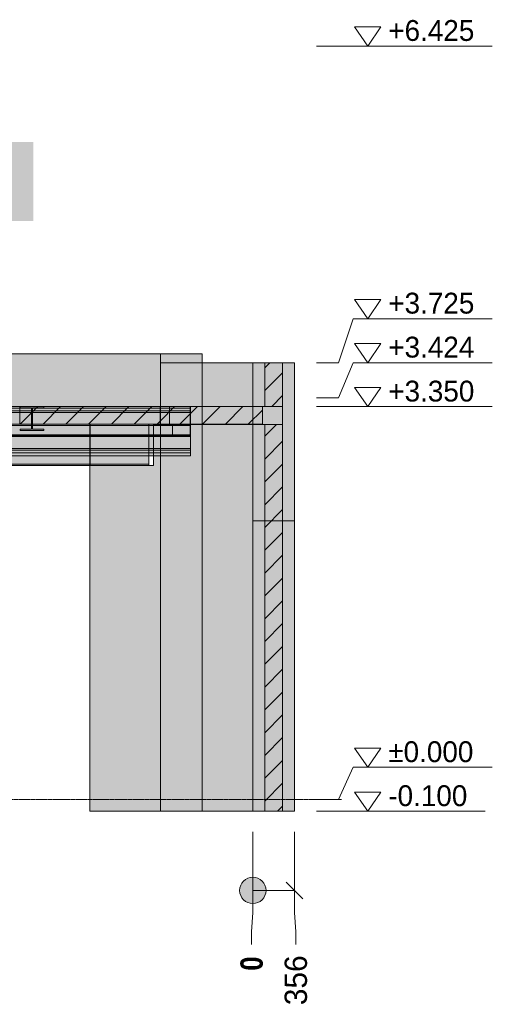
# Model space of a CAD drawing. Header units: millimetres. Extents: x 8750 to 43375, y -8109 to 26244.
# Tile 6 of 8: x 30822 to 34853, y -1746 to 6650. Entities that reach past the tile are written whole.
import ezdxf

# ---------------------------------------------------------------- set-up
doc = ezdxf.new("R2010")
doc.units = ezdxf.units.MM
doc.linetypes.add('DASHED', pattern=[1.524, 1.27, -0.254])
for name, color, linetype in [('FILL-C_BDBDBF', 7, 'Continuous'), ('FILL-EPS', 7, 'Continuous'), ('FILL-LIGHT', 7, 'Continuous'), ('FILL-WHITE', 7, 'Continuous'), ('LINE-CORE', 7, 'Continuous'), ('LINE-INK', 7, 'Continuous'), ('LINE-STEEL-DASH', 7, 'DASHED'), ('LINE-STEEL_GREY', 7, 'Continuous'), ('TEXT-INK', 7, 'Continuous')]:
    doc.layers.add(name, color=color, linetype=linetype)
doc.styles.add('OpenSansCondensed-Bold', font='OpenSansCondensed-Bold.ttf')

msp = doc.modelspace()

# ---------------------------------------------------------------- hatches: boundary and pattern name
at = {"layer": 'FILL-C_BDBDBF', "true_color": 0xbdbdbf}
h = msp.add_hatch(color=9, dxfattribs=at)
h.dxf.hatch_style = 1
h.paths.add_polyline_path([(33063.9, 3309.9), (33063.9, 3351.3), (32995, 3351.3), (32911.5, 3351.3), (32911.5, 3725), (33063.9, 3725), (33063.9, -100), (32947.3, -100), (32911.5, -100), (32911.5, 3198.7), (33063.9, 3198.7)])
at = {"layer": 'FILL-EPS', "true_color": 0xccffff}
h = msp.add_hatch(color=7, dxfattribs=at)
h.dxf.hatch_style = 1
h.paths.add_polyline_path([(32809.9, 3623.6), (32809.9, 3725), (32906.4, 3725), (32911.5, 3725), (32911.5, 3351.3), (32809.9, 3351.3)])
h = msp.add_hatch(color=7, dxfattribs=at)
h.dxf.hatch_style = 1
h.paths.add_polyline_path([(33165.5, 2942.5), (33165.5, 2792.9), (33165.5, 2375.5), (33165.5, 1419.2), (33165.5, -100), (33063.9, -100), (33063.9, 3725), (33165.5, 3725)])
h = msp.add_hatch(color=7, dxfattribs=at)
h.dxf.hatch_style = 1
h.paths.add_polyline_path([(32911.5, -100), (32809.9, -100), (32809.9, 1470.3), (32809.9, 2767.4), (32809.9, 2865.4), (32809.9, 3198.7), (32849.3, 3198.7), (32878.8, 3198.7), (32911.5, 3198.7)])
at = {"layer": 'FILL-LIGHT', "true_color": 0xcccccf}
h = msp.add_hatch(color=254, dxfattribs=at)
h.dxf.hatch_style = 1
h.paths.add_polyline_path([(32020, 3350), (32020, 3282.1), (32020, 3200), (31364.9, 3200), (30823, 3200), (30823, 3267.9), (30823, 3350), (31478.1, 3350)])
h = msp.add_hatch(color=254, dxfattribs=at)
h.dxf.hatch_style = 1
h.paths.add_polyline_path([(32891.4, 3350), (32891.4, 3284.1), (32891.4, 3200), (32404.5, 3200), (32023, 3200), (32023, 3265.9), (32023, 3350), (32509.9, 3350)])
at = {"layer": 'FILL-WHITE', "true_color": 0xffffff}
h = msp.add_hatch(color=7, dxfattribs=at)
h.dxf.hatch_style = 1
h.paths.add_polyline_path([(27690, 4932.2), (30939.1, 4932.2), (30939.1, 5606.2), (27690, 5606.2)])
h = msp.add_hatch(color=7, dxfattribs=at)
h.dxf.hatch_style = 1
h.paths.add_polyline_path([(32022.2, 3800), (32022.2, -100), (31421, -100), (31421, 2848.6), (31961.9, 2848.6), (31961.9, 3200.5), (25753.5, 3200.5), (25753.5, -100), (25753.5, -100.4), (25753.5, -100), (25746.3, -100), (25746.3, 2849), (25747.6, 2849), (25747.6, 3200.5), (25746.3, 3200.5), (25746.3, 3800)])
h = msp.add_hatch(color=7, dxfattribs=at)
h.dxf.hatch_style = 1
h.paths.add_polyline_path([(25746.3, 3800), (32022.2, 3800), (32022.2, 3351.3), (25746.3, 3351.3)])
h = msp.add_hatch(color=7, dxfattribs=at)
h.dxf.hatch_style = 1
h.paths.add_polyline_path([(32022.2, 3351.3), (32022.2, 3351.3), (32022.2, 3800), (32022.4, 3800), (32022.4, 3800.4), (32022.4, 3800), (32378, 3800), (32378, -100), (32022.4, -100), (32022.3, -101.6), (32022.3, -101.6), (32022.3, -101.6), (32022.2, -101.6), (32022.2, 3198.7), (32022.4, 3198.7), (32100.4, 3198.7), (32100.4, 3351.3), (32022.4, 3351.3), (32022.2, 3351)])
h = msp.add_hatch(color=7, dxfattribs=at)
h.dxf.hatch_style = 1
h.paths.add_polyline_path([(32378, 3800), (32378, -100), (32022.2, -100), (32022.2, 3800)])
h = msp.add_hatch(color=7, dxfattribs=at)
h.dxf.hatch_style = 1
h.paths.add_polyline_path([(32378, 3800), (32378, -100), (32022.4, -100), (32022.4, 3198.7), (32276.4, 3198.7), (32276.4, 3351.3), (32022.4, 3351.3), (32022.4, 3800)])
h = msp.add_hatch(color=7, dxfattribs=at)
h.dxf.hatch_style = 1
h.paths.add_polyline_path([(32022.4, 3800), (32378, 3800), (32378, -100), (32022.4, -100)])
h = msp.add_hatch(color=7, dxfattribs=at)
h.dxf.hatch_style = 1
h.paths.add_polyline_path([(32378.2, 3801.6), (32378.2, 3801.6), (32378.3, 3801.6), (32378.3, 3801.6), (32378.3, 3801.6), (32378, 3800)])
h = msp.add_hatch(color=7, dxfattribs=at)
h.dxf.hatch_style = 1
h.paths.add_polyline_path([(32022.4, -100), (32022.4, 3725), (32022.4, 3725), (32022.4, 3725), (32022.4, 3725.4), (32022.4, 3725), (32378, 3725), (32378, 3351.3), (32023, 3351.3), (32023, 3198.7), (32378, 3198.7), (32378, -100), (32022.4, -100), (32022.4, -100.4), (32022.4, -100)])
h = msp.add_hatch(color=7, dxfattribs=at)
h.dxf.hatch_style = 1
h.paths.add_polyline_path([(32378, 3725), (32378, -100), (32022.4, -100), (32022.4, 3725)])
h = msp.add_hatch(color=7, dxfattribs=at)
h.dxf.hatch_style = 1
h.paths.add_polyline_path([(32378, 3725.4), (32378, 3725), (32378, 3725)])
h = msp.add_hatch(color=7, dxfattribs=at)
h.dxf.hatch_style = 1
h.paths.add_polyline_path([(32809.7, 3725), (32809.7, -100), (32378, -100), (32378, 3725)])
h = msp.add_hatch(color=7, dxfattribs=at)
h.dxf.hatch_style = 1
h.paths.add_polyline_path([(32378, 3351.3), (32378, 3725), (32809.7, 3725), (32809.7, 3351.3)])
h = msp.add_hatch(color=7, dxfattribs=at)
h.dxf.hatch_style = 1
h.paths.add_polyline_path([(32809.7, 3351.3), (32809.7, 3351.3), (32809.7, 3725), (32809.9, 3725), (32809.9, 3725.4), (32809.9, 3725), (33165.5, 3725), (33165.5, -100), (32809.9, -100), (32809.8, -101.6), (32809.8, -101.6), (32809.8, -101.6), (32809.7, -101.6), (32809.7, 3198.7), (32809.9, 3198.7), (32891.4, 3198.7), (32891.4, 3351.3), (32809.9, 3351.3), (32809.7, 3351)])
h = msp.add_hatch(color=7, dxfattribs=at)
h.dxf.hatch_style = 1
h.paths.add_polyline_path([(33165.5, 3725), (33165.5, -100), (32809.7, -100), (32809.7, 3725)])
h = msp.add_hatch(color=7, dxfattribs=at)
h.dxf.hatch_style = 1
h.paths.add_polyline_path([(33165.5, 3725), (33165.5, -100), (32809.9, -100), (32809.9, 3198.7), (33063.9, 3198.7), (33063.9, 3351.3), (32809.9, 3351.3), (32809.9, 3725)])
h = msp.add_hatch(color=7, dxfattribs=at)
h.dxf.hatch_style = 1
h.paths.add_polyline_path([(18737, 3350), (32278, 3350), (32278, 3313.5), (18737, 3313.5)])
h = msp.add_hatch(color=7, dxfattribs=at)
h.dxf.hatch_style = 1
h.paths.add_polyline_path([(18737, 3350), (32278, 3350), (32278, 3313.5), (18737, 3313.5)])
h = msp.add_hatch(color=7, dxfattribs=at)
h.dxf.hatch_style = 1
h.paths.add_polyline_path([(18737, 3313.5), (32278, 3313.5), (32278, 2992.9), (18737, 2992.9)])
h = msp.add_hatch(color=7, dxfattribs=at)
h.dxf.hatch_style = 1
h.paths.add_polyline_path([(32278, 3313.5), (32278, 2992.9), (18737, 2992.9), (18737, 3313.5)])
h = msp.add_hatch(color=7, dxfattribs=at)
h.dxf.hatch_style = 1
h.paths.add_polyline_path([(19010, 3350), (32278, 3350), (32278, 3300.8), (19010, 3300.8)])
h = msp.add_hatch(color=7, dxfattribs=at)
h.dxf.hatch_style = 1
h.paths.add_polyline_path([(19010, 3350), (32278, 3350), (32278, 3300.8), (19010, 3300.8)])
h = msp.add_hatch(color=7, dxfattribs=at)
h.dxf.hatch_style = 1
h.paths.add_polyline_path([(19010, 3300.8), (32278, 3300.8), (32278, 2980.2), (19010, 2980.2)])
h = msp.add_hatch(color=7, dxfattribs=at)
h.dxf.hatch_style = 1
h.paths.add_polyline_path([(32278, 3300.8), (32278, 2980.2), (19010, 2980.2), (19010, 3300.8)])
h = msp.add_hatch(color=7, dxfattribs=at)
h.dxf.hatch_style = 1
h.paths.add_polyline_path([(25582, 3327), (25695, 3327), (25695, 3335.8), (32278, 3335.8), (32278, 3110.1), (25695, 3110.1), (25582, 3110.1)])
h = msp.add_hatch(color=7, dxfattribs=at)
h.dxf.hatch_style = 1
h.paths.add_polyline_path([(25695, 3327), (25695, 3335.8), (32278, 3335.8), (32278, 3110.1), (25695, 3110.1), (25582, 3110.1), (25582, 3327)])
h = msp.add_hatch(color=7, dxfattribs=at)
h.dxf.hatch_style = 1
h.paths.add_polyline_path([(25583, 3322), (25689, 3322), (25689, 3335.8), (32278, 3335.8), (32278, 3110.1), (25689, 3110.1), (25583, 3110.1)])
h = msp.add_hatch(color=7, dxfattribs=at)
h.dxf.hatch_style = 1
h.paths.add_polyline_path([(25689, 3322), (25689, 3335.8), (32278, 3335.8), (32278, 3110.1), (25689, 3110.1), (25583, 3110.1), (25583, 3322)])
h = msp.add_hatch(color=7, dxfattribs=at)
h.dxf.hatch_style = 1
h.paths.add_polyline_path([(25689, 3335.8), (25689, 3350), (32278, 3350), (32278, 3350), (32278, 3350), (32278, 3335.8), (25689, 3335.8), (25689, 3335.8)])
h = msp.add_hatch(color=7, dxfattribs=at)
h.dxf.hatch_style = 1
h.paths.add_polyline_path([(32278, 3350), (32278, 3335.8), (32278, 3335.8), (25689, 3335.8), (25689, 3350), (25689, 3350)])
h = msp.add_hatch(color=7, dxfattribs=at)
h.dxf.hatch_style = 1
h.paths.add_polyline_path([(25695, 3335.8), (25695, 3350), (32278, 3350), (32278, 3350), (32278, 3350), (32278, 3335.8), (25695, 3335.8), (25695, 3335.8)])
h = msp.add_hatch(color=7, dxfattribs=at)
h.dxf.hatch_style = 1
h.paths.add_polyline_path([(32278, 3350), (32278, 3335.8), (32278, 3335.8), (25695, 3335.8), (25695, 3350), (25695, 3350)])
h = msp.add_hatch(color=7, dxfattribs=at)
h.dxf.hatch_style = 1
h.paths.add_polyline_path([(25747.6, 3200.5), (25746.3, 3200.5), (25746.3, 3351.3), (32022.2, 3351.3), (32022.2, 3351.3), (32022.9, 3351.5), (32023.7, 3351.7), (32023.7, 3351.6), (32023.8, 3351.4), (32023.8, 3351.3), (32022.2, 3351.3), (32022.2, 3198.7), (31962, 3198.7), (31962, 3200.5), (25753.5, 3200.5), (25753.5, 3198.7), (25747.6, 3198.7)])
h = msp.add_hatch(color=7, dxfattribs=at)
h.dxf.hatch_style = 1
h.paths.add_polyline_path([(30823.6, 3350.1), (30823.6, 3350.2), (30824.8, 3350), (30825.2, 3350), (31028.8, 3350), (31028.8, 3339), (30930.6, 3339), (30930.6, 3324), (30930.6, 3157.8), (31028.8, 3157.8), (31028.8, 3146.8), (30825.2, 3146.8), (30825.2, 3157.8), (30923.4, 3157.8), (30923.4, 3339), (30825.2, 3339), (30825.2, 3350), (30823.6, 3350.1)])
h = msp.add_hatch(color=7, dxfattribs=at)
h.dxf.hatch_style = 1
h.paths.add_polyline_path([(30825.2, 3157.8), (30923.4, 3157.8), (30923.4, 3324), (30923.4, 3339), (30825.2, 3339), (30825.2, 3350), (31028.8, 3350), (31028.8, 3339), (30930.6, 3339), (30930.6, 3157.8), (31028.8, 3157.8), (31028.8, 3146.8), (30825.2, 3146.8)])
h = msp.add_hatch(color=7, dxfattribs=at)
h.dxf.hatch_style = 1
h.paths.add_polyline_path([(30825.2, 3157.8), (30923.4, 3157.8), (30923.4, 3324), (30930.6, 3324), (30930.6, 3157.8), (31028.8, 3157.8), (31028.8, 3146.8), (30825.2, 3146.8)])
h = msp.add_hatch(color=7, dxfattribs=at)
h.dxf.hatch_style = 1
h.paths.add_polyline_path([(30923.4, 3157.8), (30923.4, 3324), (30930.6, 3324), (30930.6, 3157.8), (31028.8, 3157.8), (31028.8, 3146.8), (30825.2, 3146.8), (30825.2, 3157.8)])
h = msp.add_hatch(color=7, dxfattribs=at)
h.dxf.hatch_style = 1
h.paths.add_polyline_path([(31030.4, 3350.2), (31030.4, 3350.1), (31030.4, 3350.1), (31030.4, 3350.1), (31028.8, 3350)])
h = msp.add_hatch(color=7, dxfattribs=at)
h.dxf.hatch_style = 1
h.paths.add_polyline_path([(32022.2, 3351.3), (32100.4, 3351.3), (32100.4, 3198.7), (32022.2, 3198.7)])
h = msp.add_hatch(color=7, dxfattribs=at)
h.dxf.hatch_style = 1
h.paths.add_polyline_path([(32276.4, 3351.3), (32276.4, 3198.7), (32022.4, 3198.7), (32022.4, 3351.3)])
h = msp.add_hatch(color=7, dxfattribs=at)
h.dxf.hatch_style = 1
h.paths.add_polyline_path([(32023, 3198.7), (32023, 3351.3), (32276.4, 3351.3), (32276.4, 3198.7), (32023, 3198.7)])
h = msp.add_hatch(color=7, dxfattribs=at)
h.dxf.hatch_style = 1
h.paths.add_polyline_path([(32276.4, 3351.3), (32378, 3351.3), (32378, 3198.7), (32276.4, 3198.7)])
h = msp.add_hatch(color=7, dxfattribs=at)
h.dxf.hatch_style = 1
h.paths.add_polyline_path([(32378, 3351.3), (32809.7, 3351.3), (32809.7, 3198.7), (32378, 3198.7)])
h = msp.add_hatch(color=7, dxfattribs=at)
h.dxf.hatch_style = 1
h.paths.add_polyline_path([(32809.7, 3198.7), (32809.7, 3351.3), (32891.4, 3351.3), (32891.4, 3198.7)])
h = msp.add_hatch(color=7, dxfattribs=at)
h.dxf.hatch_style = 1
h.paths.add_polyline_path([(19010, 3190), (19010, 3200), (32278, 3200), (32278, 3200), (32278, 3200), (32278, 3190), (19010, 3190), (19010, 3190)])
h = msp.add_hatch(color=7, dxfattribs=at)
h.dxf.hatch_style = 1
h.paths.add_polyline_path([(19010, 3200), (32278, 3200), (32278, 3100), (19010, 3100)])
h = msp.add_hatch(color=7, dxfattribs=at)
h.dxf.hatch_style = 1
h.paths.add_polyline_path([(19011, 3200), (32276, 3200), (32276, 3100), (19011, 3100)])
h = msp.add_hatch(color=7, dxfattribs=at)
h.dxf.hatch_style = 1
h.paths.add_polyline_path([(19011, 3190), (19011, 3200), (32276, 3200), (32276, 3200), (32276, 3200), (32276, 3190), (19011, 3190), (19011, 3190)])
h = msp.add_hatch(color=7, dxfattribs=at)
h.dxf.hatch_style = 1
h.paths.add_polyline_path([(25670, 3200), (32124, 3200), (32124, 3100), (25670, 3100)])
h = msp.add_hatch(color=7, dxfattribs=at)
h.dxf.hatch_style = 1
h.paths.add_polyline_path([(25670, 3200), (32124, 3200), (32124, 3190), (25670, 3190)])
h = msp.add_hatch(color=7, dxfattribs=at)
h.dxf.hatch_style = 1
h.paths.add_polyline_path([(25689, 3190.3), (25689, 3200), (31922, 3200), (31922, 3200), (31922, 3200), (31922, 3190.3), (25689, 3190.3), (25689, 3190.3)])
h = msp.add_hatch(color=7, dxfattribs=at)
h.dxf.hatch_style = 1
h.paths.add_polyline_path([(31922, 3200), (31922, 3190.3), (31922, 3190.3), (25689, 3190.3), (25689, 3200), (25689, 3200)])
h = msp.add_hatch(color=7, dxfattribs=at)
h.dxf.hatch_style = 1
h.paths.add_polyline_path([(25750, 3200), (32124, 3200), (32124, 3190), (25750, 3190)])
h = msp.add_hatch(color=7, dxfattribs=at)
h.dxf.hatch_style = 1
h.paths.add_polyline_path([(32124, 3200), (32124, 3100), (25750, 3100), (25750, 3200)])
h = msp.add_hatch(color=7, dxfattribs=at)
h.dxf.hatch_style = 1
h.paths.add_polyline_path([(31421, 3198.7), (31421, 3198.7), (31421, 3198.7), (31421, 3198.7), (31421.3, 3198.7), (31421.3, 2848.6), (31962.2, 2848.6), (31962.2, 3198.7), (32022.2, 3198.7), (32022.2, -100), (31421, -100)])
h = msp.add_hatch(color=7, dxfattribs=at)
h.dxf.hatch_style = 1
h.paths.add_polyline_path([(32378, -100), (32378, 3198.7), (32809.7, 3198.7), (32809.7, -100)])
h = msp.add_hatch(color=7, dxfattribs=at)
h.dxf.hatch_style = 1
h.paths.add_polyline_path([(19010, 3190), (32278, 3190), (32278, 3100), (19010, 3100)])
h = msp.add_hatch(color=7, dxfattribs=at)
h.dxf.hatch_style = 1
h.paths.add_polyline_path([(19011, 3190), (32276, 3190), (32276, 3100), (19011, 3100)])
h = msp.add_hatch(color=7, dxfattribs=at)
h.dxf.hatch_style = 1
h.paths.add_polyline_path([(25582, 3110.1), (25695, 3110.1), (32278, 3110.1), (32278, 3110.1), (32278, 3110.1), (32278, 3095.9), (25695, 3095.9), (25582, 3095.9)])
h = msp.add_hatch(color=7, dxfattribs=at)
h.dxf.hatch_style = 1
h.paths.add_polyline_path([(25582, 3110.1), (32278, 3110.1), (32278, 3095.9), (32278, 3095.9), (25695, 3095.9), (25582, 3095.9)])
h = msp.add_hatch(color=7, dxfattribs=at)
h.dxf.hatch_style = 1
h.paths.add_polyline_path([(25583, 2858.3), (25583, 3172), (25689, 3172), (25689, 3190.3), (31922, 3190.3), (31922, 2858.3), (25689, 2858.3)])
h = msp.add_hatch(color=7, dxfattribs=at)
h.dxf.hatch_style = 1
h.paths.add_polyline_path([(25689, 3172), (25689, 3190.3), (31922, 3190.3), (31922, 2858.3), (25689, 2858.3), (25583, 2858.3), (25583, 3172)])
h = msp.add_hatch(color=7, dxfattribs=at)
h.dxf.hatch_style = 1
h.paths.add_polyline_path([(25583, 3110.1), (25689, 3110.1), (32278, 3110.1), (32278, 3110.1), (32278, 3110.1), (32278, 3095.9), (25689, 3095.9), (25583, 3095.9)])
h = msp.add_hatch(color=7, dxfattribs=at)
h.dxf.hatch_style = 1
h.paths.add_polyline_path([(32278, 3110.1), (32278, 3095.9), (32278, 3095.9), (25689, 3095.9), (25583, 3095.9), (25583, 3110.1)])
h = msp.add_hatch(color=7, dxfattribs=at)
h.dxf.hatch_style = 1
h.paths.add_polyline_path([(25670, 3190), (32124, 3190), (32124, 3100), (25670, 3100)])
h = msp.add_hatch(color=7, dxfattribs=at)
h.dxf.hatch_style = 1
h.paths.add_polyline_path([(25750, 3190), (32124, 3190), (32124, 3100), (25750, 3100)])
h = msp.add_hatch(color=7, dxfattribs=at)
h.dxf.hatch_style = 1
h.paths.add_polyline_path([(18737, 2992.9), (32278, 2992.9), (32278, 2956.4), (18737, 2956.4)])
h = msp.add_hatch(color=7, dxfattribs=at)
h.dxf.hatch_style = 1
h.paths.add_polyline_path([(18737, 2992.9), (32278, 2992.9), (32278, 2956.4), (18737, 2956.4)])
h = msp.add_hatch(color=7, dxfattribs=at)
h.dxf.hatch_style = 1
h.paths.add_polyline_path([(19010, 2980.2), (32278, 2980.2), (32278, 2931), (19010, 2931)])
h = msp.add_hatch(color=7, dxfattribs=at)
h.dxf.hatch_style = 1
h.paths.add_polyline_path([(19010, 2980.2), (32278, 2980.2), (32278, 2931), (19010, 2931)])
h = msp.add_hatch(color=7, dxfattribs=at)
h.dxf.hatch_style = 1
h.paths.add_polyline_path([(25583, 2858.3), (25689, 2858.3), (31922, 2858.3), (31922, 2858.3), (31922, 2858.3), (31922, 2848.6), (25689, 2848.6), (25583, 2848.6)])
h = msp.add_hatch(color=7, dxfattribs=at)
h.dxf.hatch_style = 1
h.paths.add_polyline_path([(25583, 2858.3), (31922, 2858.3), (31922, 2848.6), (31922, 2848.6), (25689, 2848.6), (25583, 2848.6)])
h = msp.add_hatch(color=7, dxfattribs=at)
h.dxf.hatch_style = 1
h.paths.add_polyline_path([(32809.9, 2375.5), (33165.5, 2375.5), (33165.5, -100), (32809.9, -100)])
h = msp.add_hatch(color=7, dxfattribs=at)
h.dxf.hatch_style = 1
h.paths.add_polyline_path([(33165.5, 2375.5), (33165.5, -100), (32809.9, -100), (32809.9, 2375.5)])
h = msp.add_hatch(color=7, dxfattribs=at)
h.dxf.hatch_style = 1
h.paths.add_polyline_path([(31421, -100), (31421, -100), (31421, -100.4)])
h = msp.add_hatch(color=7, dxfattribs=at)
h.dxf.hatch_style = 1
h.paths.add_polyline_path([(32922.5, -775), (32918.7, -745.9), (32907.4, -718.8), (32889.5, -695.5), (32866.2, -677.6), (32839.1, -666.3), (32810, -662.5), (32780.9, -666.3), (32753.8, -677.6), (32730.5, -695.5), (32712.6, -718.8), (32701.3, -745.9), (32697.5, -775), (32701.3, -804.1), (32712.6, -831.3), (32730.5, -854.5), (32753.8, -872.4), (32780.9, -883.7), (32810, -887.5), (32839.1, -883.7), (32866.2, -872.4), (32889.5, -854.5), (32907.4, -831.3), (32918.7, -804.1)])

# ---------------------------------------------------------------- linework, layer by layer
at = {"layer": 'LINE-CORE', "lineweight": 5}
for points in [[(32022.2, 3800), (32022.2, -100), (31421, -100), (31421, 2848.6), (31961.9, 2848.6), (31961.9, 3200.5), (25753.5, 3200.5), (25753.5, -100), (25753.5, -100.4), (25753.5, -100), (25746.3, -100), (25746.3, 2849), (25747.6, 2849), (25747.6, 3200.5), (25746.3, 3200.5), (25746.3, 3800)], [(25746.3, 3800), (32022.2, 3800), (32022.2, 3351.3), (25746.3, 3351.3)], [(32022.2, 3351.3), (32022.2, 3351.3), (32022.2, 3800), (32022.4, 3800), (32022.4, 3800.4), (32022.4, 3800), (32378, 3800), (32378, -100), (32022.4, -100), (32022.3, -101.6), (32022.3, -101.6), (32022.3, -101.6), (32022.2, -101.6), (32022.2, 3198.7), (32022.4, 3198.7), (32100.4, 3198.7), (32100.4, 3351.3), (32022.4, 3351.3), (32022.2, 3351)], [(32378, 3800), (32378, -100), (32022.2, -100), (32022.2, 3800)], [(32378, 3800), (32378, -100), (32022.4, -100), (32022.4, 3198.7), (32276.4, 3198.7), (32276.4, 3351.3), (32022.4, 3351.3), (32022.4, 3800)], [(32022.4, 3800), (32378, 3800), (32378, -100), (32022.4, -100)], [(32378.2, 3801.6), (32378.2, 3801.6), (32378.3, 3801.6), (32378.3, 3801.6), (32378.3, 3801.6), (32378, 3800)], [(32022.4, -100), (32022.4, 3725), (32022.4, 3725), (32022.4, 3725), (32022.4, 3725.4), (32022.4, 3725), (32378, 3725), (32378, 3351.3), (32023, 3351.3), (32023, 3198.7), (32378, 3198.7), (32378, 3198.7), (32378, -100), (32022.4, -100), (32022.4, -100.4), (32022.4, -100)], [(32378, 3725), (32378, -100), (32378, -100), (32022.4, -100), (32022.4, 3725), (32022.4, 3725)], [(32378, 3725.4), (32378, 3725), (32378, 3725)], [(32809.7, 3725), (32809.7, -100), (32809.7, -100), (32809.7, -100), (32809.7, -100), (32378, -100), (32378, 3725)], [(32378, 3351.3), (32378, 3725), (32809.7, 3725), (32809.7, 3351.3), (32378, 3351.3)], [(32809.7, 3351.3), (32809.7, 3351.3), (32809.7, 3725), (32809.9, 3725), (32809.9, 3725.4), (32809.9, 3725), (33165.5, 3725), (33165.5, -100), (32809.9, -100), (32809.8, -101.6), (32809.8, -101.6), (32809.8, -101.6), (32809.7, -101.6), (32809.7, 3198.7), (32809.9, 3198.7), (32891.4, 3198.7), (32891.4, 3351.3), (32809.9, 3351.3), (32809.7, 3351)], [(33165.5, 3725), (33165.5, -100), (33165.5, -100), (32809.7, -100), (32809.7, 3725), (32809.7, 3725)], [(33165.5, 3725), (33165.5, -100), (32809.9, -100), (32809.9, 3198.7), (33063.9, 3198.7), (33063.9, 3351.3), (32809.9, 3351.3), (32809.9, 3725)], [(18737, 3350), (32278, 3350), (32278, 3313.5), (18737, 3313.5)], [(18737, 3350), (32278, 3350), (32278, 3313.5), (18737, 3313.5)], [(18737, 3313.5), (32278, 3313.5), (32278, 2992.9), (18737, 2992.9)], [(32278, 3313.5), (32278, 2992.9), (18737, 2992.9), (18737, 3313.5)], [(19010, 3350), (32278, 3350), (32278, 3350), (32278, 3300.8), (19010, 3300.8), (19010, 3300.8)], [(19010, 3350), (32278, 3350), (32278, 3300.8), (19010, 3300.8)], [(19010, 3300.8), (32278, 3300.8), (32278, 2980.2), (19010, 2980.2)], [(32278, 3300.8), (32278, 2980.2), (19010, 2980.2), (19010, 3300.8)], [(25582, 3327), (25695, 3327), (25695, 3335.8), (32278, 3335.8), (32278, 3110.1), (25695, 3110.1), (25582, 3110.1)], [(25695, 3327), (25695, 3335.8), (32278, 3335.8), (32278, 3110.1), (25695, 3110.1), (25582, 3110.1), (25582, 3327)], [(25583, 3322), (25689, 3322), (25689, 3335.8), (32278, 3335.8), (32278, 3110.1), (25689, 3110.1), (25689, 3110.1), (25583, 3110.1)], [(25689, 3322), (25689, 3335.8), (32278, 3335.8), (32278, 3110.1), (25689, 3110.1), (25583, 3110.1), (25583, 3322)], [(25689, 3335.8), (25689, 3350), (32278, 3350), (32278, 3350), (32278, 3350), (32278, 3350), (32278, 3335.8), (25689, 3335.8), (25689, 3335.8), (25689, 3335.8)], [(32278, 3350), (32278, 3335.8), (32278, 3335.8), (25689, 3335.8), (25689, 3350), (25689, 3350)], [(25695, 3335.8), (25695, 3350), (32278, 3350), (32278, 3350), (32278, 3350), (32278, 3350), (32278, 3335.8), (25695, 3335.8), (25695, 3335.8), (25695, 3335.8)], [(32278, 3350), (32278, 3335.8), (32278, 3335.8), (25695, 3335.8), (25695, 3350), (25695, 3350)], [(25747.6, 3200.5), (25746.3, 3200.5), (25746.3, 3351.3), (25746.3, 3351.3), (32022.2, 3351.3), (32022.2, 3351.3), (32022.9, 3351.5), (32023.7, 3351.7), (32023.7, 3351.6), (32023.8, 3351.4), (32023.8, 3351.3), (32022.2, 3351.3), (32022.2, 3198.7), (31962, 3198.7), (31962, 3200.5), (25753.5, 3200.5), (25753.5, 3198.7), (25747.6, 3198.7)], [(30823.6, 3350.1), (30823.6, 3350.2), (30824.8, 3350), (30825.2, 3350), (31028.8, 3350), (31028.8, 3339), (30930.6, 3339), (30930.6, 3324), (30930.6, 3324), (30930.6, 3157.8), (31028.8, 3157.8), (31028.8, 3146.8), (30825.2, 3146.8), (30825.2, 3157.8), (30923.4, 3157.8), (30923.4, 3339), (30825.2, 3339), (30825.2, 3350), (30823.6, 3350.1)], [(30825.2, 3157.8), (30923.4, 3157.8), (30923.4, 3324), (30923.4, 3339), (30825.2, 3339), (30825.2, 3350), (31028.8, 3350), (31028.8, 3339), (30930.6, 3339), (30930.6, 3157.8), (31028.8, 3157.8), (31028.8, 3146.8), (30825.2, 3146.8)], [(30825.2, 3157.8), (30923.4, 3157.8), (30923.4, 3324), (30930.6, 3324), (30930.6, 3324), (30930.6, 3157.8), (31028.8, 3157.8), (31028.8, 3146.8), (30825.2, 3146.8)], [(30923.4, 3157.8), (30923.4, 3324), (30923.4, 3324), (30930.6, 3324), (30930.6, 3157.8), (31028.8, 3157.8), (31028.8, 3146.8), (30825.2, 3146.8), (30825.2, 3157.8)], [(31030.4, 3350.2), (31030.4, 3350.1), (31030.4, 3350.1), (31030.4, 3350.1), (31028.8, 3350)], [(32022.2, 3351.3), (32100.4, 3351.3), (32100.4, 3198.7), (32022.2, 3198.7)], [(32276.4, 3351.3), (32276.4, 3198.7), (32276.4, 3198.7), (32022.4, 3198.7), (32022.4, 3351.3), (32022.4, 3351.3)], [(32023, 3198.7), (32023, 3351.3), (32276.4, 3351.3), (32276.4, 3351.3), (32276.4, 3351.3), (32276.4, 3198.7), (32023, 3198.7), (32023, 3198.7)], [(32276.4, 3351.3), (32378, 3351.3), (32378, 3198.7), (32276.4, 3198.7)], [(32378, 3351.3), (32809.7, 3351.3), (32809.7, 3351.3), (32809.7, 3198.7), (32378, 3198.7)], [(32809.7, 3198.7), (32809.7, 3351.3), (32891.4, 3351.3), (32891.4, 3351.3), (32891.4, 3198.7), (32809.7, 3198.7)], [(19010, 3190), (19010, 3200), (32278, 3200), (32278, 3200), (32278, 3200), (32278, 3190), (19010, 3190), (19010, 3190)], [(19010, 3200), (32278, 3200), (32278, 3100), (19010, 3100)], [(19011, 3200), (32276, 3200), (32276, 3100), (19011, 3100)], [(19011, 3190), (19011, 3200), (32276, 3200), (32276, 3200), (32276, 3200), (32276, 3190), (19011, 3190), (19011, 3190)], [(25670, 3200), (32124, 3200), (32124, 3100), (32124, 3100), (25670, 3100), (25670, 3200)], [(25670, 3200), (32124, 3200), (32124, 3200), (32124, 3190), (25670, 3190), (25670, 3190)], [(25689, 3190.3), (25689, 3200), (31922, 3200), (31922, 3200), (31922, 3200), (31922, 3200), (31922, 3190.3), (25689, 3190.3), (25689, 3190.3), (25689, 3190.3)], [(31922, 3200), (31922, 3190.3), (31922, 3190.3), (25689, 3190.3), (25689, 3200), (25689, 3200)], [(25750, 3200), (32124, 3200), (32124, 3200), (32124, 3190), (25750, 3190), (25750, 3190)], [(32124, 3200), (32124, 3100), (25750, 3100), (25750, 3200)], [(31421, 3198.7), (31421, 3198.7), (31421, 3198.7), (31421, 3198.7), (31421.3, 3198.7), (31421.3, 2848.6), (31962.2, 2848.6), (31962.2, 3198.7), (32022.2, 3198.7), (32022.2, -100), (32022.2, -100), (31421, -100)], [(32378, -100), (32378, 3198.7), (32809.7, 3198.7), (32809.7, 3198.7), (32809.7, -100), (32378, -100)], [(19010, 3190), (32278, 3190), (32278, 3190), (32278, 3100), (19010, 3100), (19010, 3100)], [(19011, 3190), (32276, 3190), (32276, 3100), (19011, 3100)], [(25582, 3110.1), (25695, 3110.1), (32278, 3110.1), (32278, 3110.1), (32278, 3110.1), (32278, 3110.1), (32278, 3095.9), (25695, 3095.9), (25695, 3095.9), (25582, 3095.9)], [(25582, 3110.1), (32278, 3110.1), (32278, 3095.9), (32278, 3095.9), (25695, 3095.9), (25582, 3095.9)], [(25583, 2858.3), (25583, 3172), (25689, 3172), (25689, 3190.3), (31922, 3190.3), (31922, 2858.3), (25689, 2858.3), (25583, 2858.3)], [(25689, 3172), (25689, 3190.3), (31922, 3190.3), (31922, 2858.3), (25689, 2858.3), (25583, 2858.3), (25583, 3172), (25583, 3172)], [(25583, 3110.1), (25689, 3110.1), (32278, 3110.1), (32278, 3110.1), (32278, 3110.1), (32278, 3110.1), (32278, 3095.9), (25689, 3095.9), (25689, 3095.9), (25583, 3095.9)], [(32278, 3110.1), (32278, 3095.9), (32278, 3095.9), (25689, 3095.9), (25583, 3095.9), (25583, 3110.1)], [(25670, 3190), (32124, 3190), (32124, 3100), (25670, 3100)], [(25750, 3190), (32124, 3190), (32124, 3100), (25750, 3100)], [(18737, 2992.9), (32278, 2992.9), (32278, 2956.4), (18737, 2956.4)], [(18737, 2992.9), (32278, 2992.9), (32278, 2956.4), (18737, 2956.4)], [(19010, 2980.2), (32278, 2980.2), (32278, 2980.2), (32278, 2931), (19010, 2931), (19010, 2931)], [(19010, 2980.2), (32278, 2980.2), (32278, 2931), (19010, 2931)], [(25583, 2858.3), (25689, 2858.3), (31922, 2858.3), (31922, 2858.3), (31922, 2858.3), (31922, 2858.3), (31922, 2848.6), (25689, 2848.6), (25689, 2848.6), (25583, 2848.6)], [(25583, 2858.3), (31922, 2858.3), (31922, 2848.6), (31922, 2848.6), (25689, 2848.6), (25583, 2848.6)], [(32809.9, 2375.5), (33165.5, 2375.5), (33165.5, -100), (32809.9, -100)], [(33165.5, 2375.5), (33165.5, -100), (32809.9, -100), (32809.9, 2375.5)], [(31421, -100), (31421, -100), (31421, -100.4)]]:
    msp.add_lwpolyline(points, close=True, dxfattribs=at)
at = {"layer": 'LINE-INK', "lineweight": 5}
for p, q in [((33353, 6425), (33540.5, 6425)), ((33540.5, 6425), (33665.5, 6425)), ((33665.5, 6425), (34852.6, 6425)), ((33540.5, 3725), (33665.5, 4100)), ((33665.5, 4100), (34852.6, 4100)), ((33353, 3725), (33540.5, 3725)), ((33540.5, 3424), (33665.5, 3725)), ((33665.5, 3725), (34852.6, 3725)), ((33353, 3424), (33540.5, 3424)), ((33353, 3350), (33540.5, 3350)), ((33540.5, 3350), (33665.5, 3350)), ((33665.5, 3350), (34852.6, 3350)), ((33540.5, 0), (33665.5, 275)), ((33665.5, 275), (34852.6, 275)), ((33353, 0), (33540.5, 0)), ((33353, -100), (33540.5, -100)), ((33540.5, -100), (33665.5, -100)), ((33665.5, -100), (34790.6, -100)), ((32810, -275), (32810, -962.5)), ((33166, -275), (33166, -962.5)), ((33095.3, -704.3), (33236.7, -845.7)), ((32810, -775), (33166, -775)), ((32810, -962.5), (32799.4, -1127.5)), ((33166, -962.5), (33176.6, -1127.5)), ((32799.4, -1127.5), (32799.4, -1237.5)), ((33176.6, -1127.5), (33176.6, -1237.5))]:
    msp.add_line(p, q, dxfattribs=at)
for points in [[(33790.5, 6425), (33678, 6587.5), (33903, 6587.5)], [(33790.5, 4100), (33678, 4262.5), (33903, 4262.5)], [(33790.5, 3725), (33678, 3887.5), (33903, 3887.5)], [(32809.9, 3623.6), (32809.9, 3725), (32906.4, 3725), (32911.5, 3725), (32911.5, 3351.3), (32809.9, 3351.3)], [(32809.9, 2865.4), (32809.9, 3198.7), (32849.3, 3198.7), (32878.8, 3198.7), (32911.5, 3198.7), (33063.9, 3198.7), (33063.9, 3309.9), (33063.9, 3351.3), (32995, 3351.3), (32911.5, 3351.3), (32809.9, 3351.3), (32809.9, 3623.6), (32809.9, 3725), (32906.4, 3725), (32911.5, 3725), (33063.9, 3725), (33165.5, 3725), (33165.5, 2942.5), (33165.5, 2792.9), (33165.5, 2375.5), (33165.5, 1419.2), (33165.5, -100), (33063.9, -100), (32947.3, -100), (32911.5, -100), (32809.9, -100), (32809.9, 1470.3), (32809.9, 2767.4)], [(33063.9, 3309.9), (33063.9, 3351.3), (32995, 3351.3), (32911.5, 3351.3), (32911.5, 3725), (33063.9, 3725), (33063.9, -100), (32947.3, -100), (32911.5, -100), (32911.5, 3198.7), (33063.9, 3198.7)], [(33165.5, 2942.5), (33165.5, 2792.9), (33165.5, 2375.5), (33165.5, 1419.2), (33165.5, -100), (33063.9, -100), (33063.9, 3725), (33165.5, 3725)], [(33790.5, 3350), (33678, 3512.5), (33903, 3512.5)], [(32020, 3350), (32020, 3282.1), (32020, 3200), (31364.9, 3200), (30823, 3200), (30823, 3267.9), (30823, 3350), (31478.1, 3350)], [(32891.4, 3350), (32891.4, 3284.1), (32891.4, 3200), (32404.5, 3200), (32023, 3200), (32023, 3265.9), (32023, 3350), (32509.9, 3350)], [(32911.5, -100), (32809.9, -100), (32809.9, 1470.3), (32809.9, 2767.4), (32809.9, 2865.4), (32809.9, 3198.7), (32849.3, 3198.7), (32878.8, 3198.7), (32911.5, 3198.7)], [(33790.5, 275), (33678, 437.5), (33903, 437.5)], [(33790.5, -100), (33678, 62.5), (33903, 62.5)]]:
    msp.add_lwpolyline(points, close=True, dxfattribs=at)
msp.add_circle((32810, -775), 112.5, dxfattribs=at)
at = {"layer": 'LINE-STEEL-DASH', "lineweight": 5}
msp.add_line((16065.5, 0), (33565.5, 0), dxfattribs=at)
at = {"layer": 'LINE-STEEL_GREY', "lineweight": 5}
for p, q in [((32911.5, 3680.8), (32955.7, 3725)), ((32911.5, 3486.4), (33063.9, 3638.8)), ((32970.8, 3351.3), (33063.9, 3444.3)), ((30826, 3200), (30976, 3350)), ((31020.4, 3200), (31170.4, 3350)), ((31214.9, 3200), (31364.9, 3350)), ((31409.3, 3200), (31559.3, 3350)), ((31603.8, 3200), (31753.8, 3350)), ((31798.2, 3200), (31948.2, 3350)), ((32023, 3230.3), (32142.7, 3350)), ((32187.2, 3200), (32337.2, 3350)), ((32381.6, 3200), (32531.6, 3350)), ((32576.1, 3200), (32726.1, 3350)), ((32770.5, 3200), (32891.4, 3320.9)), ((31992.7, 3200), (32020, 3227.3)), ((32911.5, 3097.5), (33012.8, 3198.7)), ((33063.9, 3249.9), (33063.9, 3249.9)), ((32911.5, 2903), (33063.9, 3055.4)), ((32911.5, 2708.6), (33063.9, 2861)), ((32911.5, 2514.1), (33063.9, 2666.5)), ((32911.5, 2319.7), (33063.9, 2472.1)), ((32911.5, 2125.2), (33063.9, 2277.6)), ((32911.5, 1930.8), (33063.9, 2083.2)), ((32911.5, 1736.3), (33063.9, 1888.7)), ((32911.5, 1541.8), (33063.9, 1694.2)), ((32911.5, 1347.4), (33063.9, 1499.8)), ((32911.5, 1152.9), (33063.9, 1305.3)), ((32911.5, 958.5), (33063.9, 1110.9)), ((32911.5, 764), (33063.9, 916.4)), ((32911.5, 569.6), (33063.9, 722)), ((32911.5, 375.1), (33063.9, 527.5)), ((32911.5, 180.7), (33063.9, 333.1)), ((32911.5, -13.8), (33063.9, 138.6)), ((33019.8, -100), (33063.9, -55.8))]:
    msp.add_line(p, q, dxfattribs=at)

# ---------------------------------------------------------------- texts
at = {"layer": 'TEXT-INK'}
for s, p in [('+6.425', (33965.5, 6468.8)), ('+3.725', (33965.5, 4143.7)), ('+3.424', (33965.5, 3768.7)), ('+3.350', (33965.5, 3393.7)), ('±0.000', (33965.5, 318.7)), ('-0.100', (33965.5, -56.3))]:
    msp.add_text(s, height=177.8, dxfattribs=at).set_placement(p)
at = {"layer": 'TEXT-INK', "style": 'OpenSansCondensed-Bold'}
msp.add_text('0', height=190.5, rotation=90, dxfattribs=at).set_placement((32894.7, -1459.6))
at = {"layer": 'TEXT-INK'}
msp.add_text('356', height=190.5, rotation=90, dxfattribs=at).set_placement((33271.8, -1753.8))

doc.saveas('drawing.dxf')
